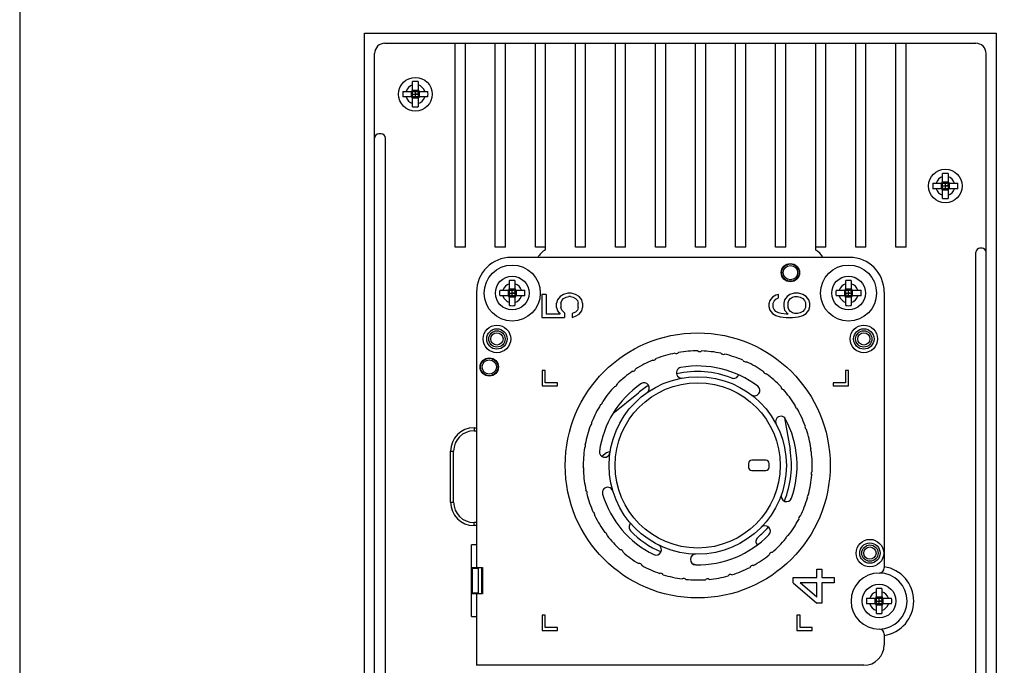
# Model space of a CAD drawing. Header units: millimetres. Extents: x 0 to 559, y 0 to 432.
# Tile 7 of 18: x 143 to 240, y 223 to 287. Entities that reach past the tile are written whole.
import ezdxf
from ezdxf.enums import TextEntityAlignment as Align

# ---------------------------------------------------------------- set-up
doc = ezdxf.new("R2010")
doc.units = ezdxf.units.MM
doc.header["$LTSCALE"] = 30.734
doc.layers.get('0').update_dxf_attribs({"linetype": 'CONTINUOUS'})
doc.layers.add('00_COMPONENTS', color=7, linetype='CONTINUOUS')
doc.layers.add('51__DRAFT_DIMS', color=7, linetype='CONTINUOUS')
doc.styles.get("Standard").update_dxf_attribs({"font": 'simfang.ttf'})
doc.dimstyles.new('DIMSTYLE_1', dxfattribs={"dimtxt": 3, "dimasz": 3, "dimexe": 2.5, "dimexo": 0.5, "dimgap": 0.75, "dimtad": 1, "dimdsep": 46, "dimtxsty": 'STANDARD', "dimblk": '_FILLED', "dimblk1": '_FILLED', "dimblk2": '_FILLED', "dimcen": 0.09, "dimclrt": 3, "dimazin": 2, "dimtp": 0.5, "dimtm": 0.5, "dimtfac": 1, "dimtofl": 0, "dimtmove": 0, "dimatfit": 3, "dimldrblk": '_FILLED', "dimfxl": 1, "dimtolj": 1, "dimarcsym": 0})

# ---------------------------------------------------------------- blocks, each defined once
blk = doc.blocks.new('_FILLED')
at = {"color": 0, "linetype": 'ByBlock'}
blk.add_solid([(0, 0), (-1, 0.167), (-1, -0.167)], dxfattribs=at)
blk = doc.blocks.new('*D3')
at = {"layer": '51__DRAFT_DIMS', "color": 4}
for p, q in [((241.819, 299.069), (309.319, 299.069)), ((306.819, 299.069), (306.819, 208.582)), ((306.819, 118.095), (306.819, 208.582)), ((150.209, 118.095), (309.319, 118.095))]:
    blk.add_line(p, q, dxfattribs=at)
at = {"layer": '51__DRAFT_DIMS', "color": 4, "xscale": 3, "yscale": 3, "zscale": 3}
for p, rotation in [((306.819, 299.069), 90), ((306.819, 118.095), 270)]:
    blk.add_blockref('_FILLED', p, dxfattribs=dict(at, rotation=rotation))
at = {"layer": '51__DRAFT_DIMS', "color": 3}
blk.add_text('180.97', height=3, rotation=90, dxfattribs=at).set_placement((306.069, 208.582), align=Align.CENTER)

msp = doc.modelspace()

# ---------------------------------------------------------------- linework, layer by layer
at = {"layer": '00_COMPONENTS', "color": 7}
for p, q in [((143.419, 298.569), (143.419, 131.919)), ((179.248, 284.259), (237.248, 284.259)), ((186.158, 264.259), (186.158, 284.259)), ((187.158, 264.259), (187.158, 284.259)), ((190.088, 264.259), (190.088, 284.259)), ((191.088, 264.259), (191.088, 284.259)), ((194.018, 264.259), (194.018, 284.259)), ((195.018, 264.003), (195.018, 284.259)), ((197.948, 264.259), (197.948, 284.259)), ((198.948, 264.259), (198.948, 284.259)), ((201.878, 264.259), (201.878, 284.259)), ((202.878, 264.259), (202.878, 284.259)), ((205.808, 264.259), (205.808, 284.259)), ((206.808, 264.259), (206.808, 284.259)), ((209.738, 264.259), (209.738, 284.259)), ((210.738, 264.259), (210.738, 284.259)), ((213.668, 264.259), (213.668, 284.259)), ((214.668, 264.259), (214.668, 284.259)), ((217.598, 264.259), (217.598, 284.259)), ((218.598, 264.259), (218.598, 284.259)), ((221.528, 263.974), (221.528, 284.259)), ((222.528, 264.259), (222.528, 284.259)), ((225.458, 264.259), (225.458, 284.259)), ((226.458, 264.259), (226.458, 284.259)), ((229.388, 264.259), (229.388, 284.259)), ((230.388, 264.259), (230.388, 284.259)), ((178.248, 183.259), (178.248, 283.259)), ((238.248, 183.259), (238.248, 283.259)), ((181.978, 279.729), (181.978, 280.488)), ((182.518, 280.488), (182.518, 279.729)), ((181.02, 279.529), (181.778, 279.529)), ((181.92, 279.588), (181.966, 279.541)), ((181.978, 279.118), (181.978, 279.401)), ((181.978, 279.259), (182.518, 279.259)), ((182.106, 279.529), (182.39, 279.529)), ((182.248, 278.989), (182.248, 279.529)), ((182.518, 279.401), (182.518, 279.118)), ((182.577, 279.588), (182.53, 279.541)), ((182.718, 279.529), (183.477, 279.529)), ((181.778, 278.989), (181.02, 278.989)), ((181.92, 278.931), (181.966, 278.978)), ((181.978, 278.031), (181.978, 278.789)), ((182.39, 278.989), (182.106, 278.989)), ((182.518, 278.789), (182.518, 278.031)), ((182.577, 278.931), (182.53, 278.978)), ((183.477, 278.989), (182.718, 278.989)), ((178.898, 275.359), (178.648, 275.359)), ((179.298, 192.659), (179.298, 274.959)), ((233.978, 270.729), (233.978, 271.488)), ((234.518, 271.488), (234.518, 270.729)), ((233.02, 270.529), (233.778, 270.529)), ((233.92, 270.588), (233.966, 270.541)), ((234.106, 270.529), (234.39, 270.529)), ((234.248, 269.989), (234.248, 270.529)), ((234.577, 270.588), (234.53, 270.541)), ((234.718, 270.529), (235.477, 270.529)), ((233.778, 269.989), (233.02, 269.989)), ((233.92, 269.931), (233.966, 269.978)), ((233.978, 270.118), (233.978, 270.401)), ((233.978, 270.259), (234.518, 270.259)), ((233.978, 269.031), (233.978, 269.789)), ((234.39, 269.989), (234.106, 269.989)), ((234.518, 270.401), (234.518, 270.118)), ((234.518, 269.789), (234.518, 269.031)), ((234.577, 269.931), (234.53, 269.978)), ((235.477, 269.989), (234.718, 269.989)), ((187.158, 264.259), (186.158, 264.259)), ((191.088, 264.259), (190.088, 264.259)), ((195.018, 264.259), (194.018, 264.259)), ((198.948, 264.259), (197.948, 264.259)), ((202.878, 264.259), (201.878, 264.259)), ((206.808, 264.259), (205.808, 264.259)), ((210.738, 264.259), (209.738, 264.259)), ((214.668, 264.259), (213.668, 264.259)), ((218.598, 264.259), (217.598, 264.259)), ((222.528, 264.259), (221.528, 264.259)), ((226.458, 264.259), (225.458, 264.259)), ((230.388, 264.259), (229.388, 264.259)), ((237.248, 192.659), (237.248, 263.759)), ((237.848, 264.159), (237.648, 264.159)), ((224.848, 263.259), (191.648, 263.259)), ((191.478, 260.229), (191.478, 260.988)), ((192.018, 260.988), (192.018, 260.229)), ((224.478, 260.229), (224.478, 260.988)), ((225.018, 260.988), (225.018, 260.229)), ((190.52, 260.029), (191.278, 260.029)), ((191.42, 260.088), (191.466, 260.041)), ((191.478, 259.618), (191.478, 259.901)), ((191.606, 260.029), (191.89, 260.029)), ((191.748, 259.489), (191.748, 260.029)), ((192.018, 259.901), (192.018, 259.618)), ((192.077, 260.088), (192.03, 260.041)), ((192.218, 260.029), (192.977, 260.029)), ((223.52, 260.029), (224.278, 260.029)), ((224.42, 260.088), (224.466, 260.041)), ((224.478, 259.618), (224.478, 259.901)), ((224.606, 260.029), (224.89, 260.029)), ((224.748, 259.489), (224.748, 260.029)), ((225.018, 259.901), (225.018, 259.618)), ((225.077, 260.088), (225.03, 260.041)), ((225.218, 260.029), (225.977, 260.029)), ((188.248, 259.859), (188.248, 235.059)), ((191.278, 259.489), (190.52, 259.489)), ((191.42, 259.431), (191.466, 259.478)), ((191.478, 259.759), (192.018, 259.759)), ((191.478, 258.531), (191.478, 259.289)), ((191.89, 259.489), (191.606, 259.489)), ((192.018, 259.289), (192.018, 258.531)), ((192.077, 259.431), (192.03, 259.478)), ((192.977, 259.489), (192.218, 259.489)), ((194.653, 259.626), (194.653, 257.359)), ((195.078, 259.626), (194.653, 259.626)), ((195.078, 259.626), (195.078, 257.693)), ((196.185, 259.093), (196.099, 258.759)), ((196.44, 259.426), (196.185, 259.093)), ((196.78, 259.626), (196.44, 259.426)), ((196.525, 258.759), (196.61, 259.026)), ((196.61, 259.026), (196.78, 259.226)), ((197.206, 259.759), (196.78, 259.626)), ((196.78, 259.226), (197.036, 259.359)), ((197.036, 259.359), (197.291, 259.426)), ((197.546, 259.759), (197.206, 259.759)), ((197.461, 259.426), (197.291, 259.426)), ((197.461, 259.426), (197.717, 259.359)), ((197.972, 259.626), (197.546, 259.759)), ((197.717, 259.359), (197.972, 259.226)), ((198.312, 259.426), (197.972, 259.626)), ((197.972, 259.226), (198.142, 259.026)), ((198.142, 259.026), (198.227, 258.759)), ((198.568, 259.093), (198.312, 259.426)), ((198.653, 258.759), (198.568, 259.093)), ((217.022, 259.026), (216.937, 258.693)), ((217.278, 259.359), (217.022, 259.026)), ((217.618, 259.559), (217.278, 259.359)), ((217.363, 258.759), (217.448, 258.959)), ((217.448, 258.959), (217.618, 259.159)), ((217.873, 259.626), (217.618, 259.559)), ((217.618, 259.159), (217.873, 259.293)), ((217.873, 259.293), (217.873, 259.626)), ((218.469, 259.093), (218.384, 258.759)), ((218.724, 259.426), (218.469, 259.093)), ((218.98, 259.626), (218.724, 259.426)), ((218.81, 258.826), (218.895, 259.026)), ((218.895, 259.026), (219.065, 259.226)), ((219.405, 259.759), (218.98, 259.626)), ((219.065, 259.226), (219.235, 259.359)), ((219.235, 259.359), (219.49, 259.426)), ((219.831, 259.759), (219.405, 259.759)), ((219.49, 259.426), (219.746, 259.426)), ((219.746, 259.426), (220.001, 259.359)), ((220.256, 259.626), (219.831, 259.759)), ((220.001, 259.359), (220.256, 259.226)), ((220.597, 259.426), (220.256, 259.626)), ((220.256, 259.226), (220.427, 259.026)), ((220.427, 259.026), (220.512, 258.826)), ((220.852, 259.093), (220.597, 259.426)), ((220.937, 258.759), (220.852, 259.093)), ((224.278, 259.489), (223.52, 259.489)), ((224.42, 259.431), (224.466, 259.478)), ((224.478, 259.759), (225.018, 259.759)), ((224.478, 258.531), (224.478, 259.289)), ((224.89, 259.489), (224.606, 259.489)), ((225.018, 259.289), (225.018, 258.531)), ((225.077, 259.431), (225.03, 259.478)), ((225.977, 259.489), (225.218, 259.489)), ((228.248, 259.859), (228.248, 232.809)), ((196.099, 258.359), (196.099, 258.759)), ((196.099, 258.359), (196.185, 258.026)), ((196.185, 258.026), (196.44, 257.693)), ((196.525, 258.759), (196.525, 258.359)), ((196.61, 258.093), (196.525, 258.359)), ((196.865, 257.826), (196.61, 258.093)), ((198.142, 258.093), (197.972, 257.893)), ((198.227, 258.359), (198.142, 258.093)), ((198.227, 258.359), (198.227, 258.759)), ((198.312, 257.693), (198.568, 258.026)), ((198.568, 258.026), (198.653, 258.359)), ((198.653, 258.759), (198.653, 258.359)), ((216.937, 258.693), (216.937, 258.426)), ((216.937, 258.426), (217.022, 258.093)), ((217.022, 258.093), (217.278, 257.759)), ((217.363, 258.359), (217.363, 258.759)), ((217.448, 258.159), (217.363, 258.359)), ((217.618, 257.959), (217.448, 258.159)), ((218.384, 258.759), (218.384, 258.426)), ((218.384, 258.426), (218.469, 258.093)), ((218.469, 258.093), (218.81, 257.693)), ((218.81, 258.359), (218.81, 258.826)), ((218.895, 258.159), (218.81, 258.359)), ((219.065, 257.959), (218.895, 258.159)), ((220.427, 258.159), (220.256, 257.959)), ((220.512, 258.359), (220.427, 258.159)), ((220.512, 258.826), (220.512, 258.359)), ((220.597, 257.759), (220.852, 258.093)), ((220.852, 258.093), (220.937, 258.426)), ((220.937, 258.426), (220.937, 258.759)), ((194.653, 257.359), (196.865, 257.359)), ((196.44, 257.693), (195.078, 257.693)), ((196.865, 257.826), (196.865, 257.359)), ((197.972, 257.893), (197.631, 257.759)), ((197.631, 257.759), (197.631, 257.359)), ((197.631, 257.359), (197.972, 257.493)), ((197.972, 257.493), (198.312, 257.693)), ((217.278, 257.759), (217.618, 257.559)), ((217.873, 257.826), (217.618, 257.959)), ((217.618, 257.559), (218.044, 257.426)), ((218.129, 257.759), (217.873, 257.826)), ((218.044, 257.426), (218.639, 257.359)), ((218.639, 257.693), (218.129, 257.759)), ((218.81, 257.693), (218.639, 257.693)), ((218.639, 257.359), (219.235, 257.359)), ((219.235, 257.826), (219.065, 257.959)), ((219.49, 257.759), (219.235, 257.826)), ((219.235, 257.359), (219.831, 257.426)), ((219.746, 257.759), (219.49, 257.759)), ((220.001, 257.826), (219.746, 257.759)), ((219.831, 257.426), (220.256, 257.559)), ((220.256, 257.959), (220.001, 257.826)), ((220.256, 257.559), (220.597, 257.759)), ((194.687, 252.159), (194.687, 250.659)), ((194.987, 252.159), (194.687, 252.159)), ((194.987, 250.959), (194.987, 252.159)), ((224.448, 252.159), (224.448, 250.959)), ((224.748, 252.159), (224.448, 252.159)), ((224.748, 250.659), (224.748, 252.159)), ((194.687, 250.659), (196.187, 250.659)), ((196.187, 250.959), (194.987, 250.959)), ((196.187, 250.659), (196.187, 250.959)), ((223.248, 250.959), (223.248, 250.659)), ((224.448, 250.959), (223.248, 250.959)), ((223.248, 250.659), (224.748, 250.659)), ((201.632, 247.947), (204.131, 249.987)), ((218.475, 247.534), (219.013, 244.432)), ((187.998, 246.559), (188.248, 246.559)), ((187.998, 246.259), (188.248, 246.259)), ((185.698, 239.259), (185.698, 244.259)), ((185.998, 239.259), (185.998, 244.259)), ((200.989, 244.1), (200.527, 243.745)), ((201.357, 244.218), (200.989, 244.1)), ((214.948, 243.059), (214.948, 242.659)), ((216.648, 243.359), (215.248, 243.359)), ((216.948, 242.659), (216.948, 243.059)), ((215.248, 242.359), (216.648, 242.359)), ((188.248, 237.259), (187.998, 237.259)), ((188.248, 236.959), (187.998, 236.959)), ((187.748, 228.059), (187.748, 235.059)), ((188.248, 235.059), (187.748, 235.059)), ((187.748, 232.859), (188.848, 232.859)), ((188.248, 232.759), (188.248, 232.859)), ((188.448, 230.259), (188.448, 232.859)), ((188.848, 232.859), (188.848, 230.259)), ((209.724, 233.113), (209.444, 233.219)), ((188.448, 232.759), (187.748, 232.759)), ((221.627, 231.86), (221.627, 232.695)), ((221.627, 232.695), (222.139, 232.695)), ((222.139, 232.695), (222.139, 231.86)), ((219.324, 231.358), (219.324, 231.86)), ((219.324, 231.86), (221.627, 231.86)), ((219.324, 231.358), (221.627, 229.353)), ((221.627, 231.358), (220.006, 231.358)), ((221.627, 229.938), (220.006, 231.358)), ((221.627, 229.938), (221.627, 231.358)), ((222.139, 231.86), (223.334, 231.86)), ((222.139, 231.358), (222.139, 229.353)), ((223.334, 231.358), (222.139, 231.358)), ((223.334, 231.86), (223.334, 231.358)), ((187.748, 230.359), (188.448, 230.359)), ((188.848, 230.259), (187.748, 230.259)), ((188.248, 230.259), (188.248, 230.359)), ((227.478, 230.029), (227.478, 230.788)), ((228.018, 230.788), (228.018, 230.029)), ((222.139, 229.353), (221.627, 229.353)), ((226.52, 229.829), (227.278, 229.829)), ((227.278, 229.289), (226.52, 229.289)), ((227.42, 229.888), (227.466, 229.841)), ((227.42, 229.231), (227.466, 229.278)), ((227.478, 229.418), (227.478, 229.701)), ((227.478, 229.559), (228.018, 229.559)), ((227.478, 228.331), (227.478, 229.089)), ((227.606, 229.829), (227.89, 229.829)), ((227.89, 229.289), (227.606, 229.289)), ((227.748, 229.289), (227.748, 229.829)), ((228.018, 229.701), (228.018, 229.418)), ((228.018, 229.089), (228.018, 228.331)), ((228.077, 229.888), (228.03, 229.841)), ((228.077, 229.231), (228.03, 229.278)), ((228.218, 229.829), (228.977, 229.829)), ((228.977, 229.289), (228.218, 229.289)), ((187.748, 228.059), (188.248, 228.059)), ((188.248, 228.059), (188.248, 223.259)), ((194.687, 228.159), (194.687, 226.659)), ((194.987, 228.159), (194.687, 228.159)), ((194.987, 226.959), (194.987, 228.159)), ((219.687, 228.159), (219.687, 226.659)), ((219.987, 228.159), (219.687, 228.159)), ((219.987, 226.959), (219.987, 228.159)), ((194.687, 226.659), (196.187, 226.659)), ((196.187, 226.959), (194.987, 226.959)), ((196.187, 226.659), (196.187, 226.959)), ((219.687, 226.659), (221.187, 226.659)), ((221.187, 226.959), (219.987, 226.959)), ((221.187, 226.659), (221.187, 226.959)), ((228.248, 226.309), (228.248, 225.259)), ((226.248, 223.259), (188.248, 223.259))]:
    msp.add_line(p, q, dxfattribs=at)
at = {"layer": '00_COMPONENTS', "color": 4}
for p, q in [((177.248, 181.259), (177.248, 285.259)), ((177.248, 285.259), (239.248, 285.259)), ((239.248, 285.259), (239.248, 181.259)), ((181.876, 278.964), (181.876, 279.555)), ((182.544, 279.632), (181.953, 279.632)), ((181.978, 279.282), (182.001, 279.259)), ((182.001, 279.259), (181.978, 279.237)), ((182.226, 279.529), (182.248, 279.507)), ((182.248, 279.507), (182.271, 279.529)), ((182.496, 279.259), (182.518, 279.282)), ((182.518, 279.237), (182.496, 279.259)), ((182.621, 279.555), (182.621, 278.964)), ((181.953, 278.887), (182.544, 278.887)), ((182.248, 279.012), (182.226, 278.989)), ((182.271, 278.989), (182.248, 279.012)), ((233.876, 269.964), (233.876, 270.555)), ((234.544, 270.632), (233.953, 270.632)), ((234.226, 270.529), (234.248, 270.507)), ((234.248, 270.507), (234.271, 270.529)), ((234.621, 270.555), (234.621, 269.964)), ((233.953, 269.887), (234.544, 269.887)), ((233.978, 270.282), (234.001, 270.259)), ((234.001, 270.259), (233.978, 270.237)), ((234.248, 270.012), (234.226, 269.989)), ((234.271, 269.989), (234.248, 270.012)), ((234.496, 270.259), (234.518, 270.282)), ((234.518, 270.237), (234.496, 270.259)), ((191.376, 259.464), (191.376, 260.055)), ((192.044, 260.132), (191.453, 260.132)), ((191.726, 260.029), (191.748, 260.007)), ((191.748, 260.007), (191.771, 260.029)), ((192.121, 260.055), (192.121, 259.464)), ((224.376, 259.464), (224.376, 260.055)), ((225.044, 260.132), (224.453, 260.132)), ((224.726, 260.029), (224.748, 260.007)), ((224.748, 260.007), (224.771, 260.029)), ((225.121, 260.055), (225.121, 259.464)), ((191.453, 259.387), (192.044, 259.387)), ((191.478, 259.782), (191.501, 259.759)), ((191.501, 259.759), (191.478, 259.737)), ((191.748, 259.512), (191.726, 259.489)), ((191.771, 259.489), (191.748, 259.512)), ((191.996, 259.759), (192.018, 259.782)), ((192.018, 259.737), (191.996, 259.759)), ((224.453, 259.387), (225.044, 259.387)), ((224.478, 259.782), (224.501, 259.759)), ((224.501, 259.759), (224.478, 259.737)), ((224.748, 259.512), (224.726, 259.489)), ((224.771, 259.489), (224.748, 259.512)), ((224.996, 259.759), (225.018, 259.782)), ((225.018, 259.737), (224.996, 259.759)), ((187.998, 246.559), (187.998, 246.259)), ((185.698, 244.259), (185.998, 244.259)), ((185.698, 239.259), (185.998, 239.259)), ((187.998, 236.959), (187.998, 237.259)), ((188.248, 235.059), (188.248, 232.859)), ((188.748, 232.859), (188.748, 230.259)), ((187.811, 232.759), (187.811, 230.359)), ((188.248, 230.259), (188.248, 228.059)), ((227.376, 229.264), (227.376, 229.855)), ((228.044, 229.932), (227.453, 229.932)), ((227.453, 229.187), (228.044, 229.187)), ((227.478, 229.582), (227.501, 229.559)), ((227.501, 229.559), (227.478, 229.537)), ((227.726, 229.829), (227.748, 229.807)), ((227.748, 229.312), (227.726, 229.289)), ((227.748, 229.807), (227.771, 229.829)), ((227.771, 229.289), (227.748, 229.312)), ((227.996, 229.559), (228.018, 229.582)), ((228.018, 229.537), (227.996, 229.559)), ((228.121, 229.855), (228.121, 229.264))]:
    msp.add_line(p, q, dxfattribs=at)
at = {"layer": '00_COMPONENTS', "color": 7}
for points in [[(182.001, 279.259), (182.042, 279.259), (182.083, 279.259), (182.125, 279.259), (182.166, 279.26), (182.207, 279.26), (182.289, 279.259)], [(182.249, 279.3), (182.249, 279.342), (182.248, 279.383), (182.248, 279.424), (182.248, 279.466), (182.248, 279.507)], [(182.248, 279.012), (182.249, 279.053), (182.249, 279.094), (182.248, 279.136), (182.248, 279.177), (182.248, 279.219), (182.249, 279.3)], [(182.496, 279.259), (182.455, 279.26), (182.413, 279.26), (182.372, 279.259), (182.33, 279.259), (182.289, 279.259)], [(234.001, 270.259), (234.042, 270.259), (234.083, 270.259), (234.125, 270.259), (234.166, 270.26), (234.207, 270.26), (234.289, 270.259)], [(234.249, 270.3), (234.249, 270.342), (234.248, 270.383), (234.248, 270.424), (234.248, 270.466), (234.248, 270.507)], [(234.248, 270.012), (234.249, 270.053), (234.249, 270.094), (234.248, 270.136), (234.248, 270.177), (234.248, 270.219), (234.249, 270.3)], [(234.496, 270.259), (234.455, 270.26), (234.413, 270.26), (234.372, 270.259), (234.33, 270.259), (234.289, 270.259)], [(191.749, 259.8), (191.749, 259.842), (191.748, 259.883), (191.748, 259.924), (191.748, 259.966), (191.748, 260.007)], [(224.749, 259.8), (224.749, 259.842), (224.748, 259.883), (224.748, 259.924), (224.748, 259.966), (224.748, 260.007)], [(191.501, 259.759), (191.542, 259.759), (191.583, 259.759), (191.625, 259.759), (191.666, 259.76), (191.707, 259.76), (191.789, 259.759)], [(191.748, 259.512), (191.749, 259.553), (191.749, 259.594), (191.748, 259.636), (191.748, 259.677), (191.748, 259.719), (191.749, 259.8)], [(191.996, 259.759), (191.955, 259.76), (191.913, 259.76), (191.872, 259.759), (191.83, 259.759), (191.789, 259.759)], [(224.501, 259.759), (224.542, 259.759), (224.583, 259.759), (224.625, 259.759), (224.666, 259.76), (224.707, 259.76), (224.789, 259.759)], [(224.748, 259.512), (224.749, 259.553), (224.749, 259.594), (224.748, 259.636), (224.748, 259.677), (224.748, 259.719), (224.749, 259.8)], [(224.996, 259.759), (224.955, 259.76), (224.913, 259.76), (224.872, 259.759), (224.83, 259.759), (224.789, 259.759)], [(227.501, 229.559), (227.542, 229.559), (227.583, 229.559), (227.625, 229.559), (227.666, 229.56), (227.707, 229.56), (227.789, 229.559)], [(227.749, 229.6), (227.749, 229.642), (227.748, 229.683), (227.748, 229.724), (227.748, 229.766), (227.748, 229.807)], [(227.748, 229.312), (227.749, 229.353), (227.749, 229.394), (227.748, 229.436), (227.748, 229.477), (227.748, 229.519), (227.749, 229.6)], [(227.996, 229.559), (227.955, 229.56), (227.913, 229.56), (227.872, 229.559), (227.83, 229.559), (227.789, 229.559)]]:
    msp.add_lwpolyline(points, dxfattribs=at)
for centre, radius in [((182.248, 279.259), 1.65), ((234.248, 270.259), 1.65), ((191.748, 259.759), 2.75), ((219.048, 261.759), 0.9), ((219.048, 261.759), 0.85), ((224.748, 259.759), 2.75), ((191.748, 259.759), 1.65), ((224.748, 259.759), 1.65), ((190.248, 255.259), 1.35), ((190.248, 255.259), 1), ((190.248, 255.259), 0.8), ((226.248, 255.259), 1.35), ((226.248, 255.259), 1), ((226.248, 255.259), 0.8), ((190.248, 255.259), 0.6), ((209.948, 242.859), 13), ((226.248, 255.259), 0.6), ((189.498, 252.509), 0.9), ((189.498, 252.509), 0.85), ((209.948, 242.859), 8.7), ((226.848, 234.259), 1.35), ((226.848, 234.259), 1), ((226.848, 234.259), 0.8), ((226.848, 234.259), 0.6), ((227.748, 229.559), 1.65)]:
    msp.add_circle(centre, radius, dxfattribs=at)
at = {"layer": '00_COMPONENTS', "color": 4}
for centre, radius in [((219.048, 261.759), 0.7), ((189.498, 252.509), 0.7), ((209.948, 242.859), 8.1)]:
    msp.add_circle(centre, radius, dxfattribs=at)
at = {"layer": '00_COMPONENTS', "color": 7}
for centre, radius, start, end in [((179.248, 283.259), 1, 90, 180), ((237.248, 283.259), 1, 0, 90), ((182.245, 276.69), 3.807, 89.95649, 94.02307), ((182.251, 276.69), 3.807, 85.97693, 90.04351), ((184.821, 279.259), 3.811, 175.93725, 184.06275), ((181.778, 279.729), 0.2, 270, 360), ((182.718, 279.729), 0.2, 180, 270), ((179.675, 279.259), 3.811, 355.93725, 4.06275), ((181.778, 278.789), 0.2, 0, 90), ((182.718, 278.789), 0.2, 90, 180), ((182.245, 281.829), 3.807, 265.97693, 270.04351), ((182.251, 281.829), 3.807, 269.95649, 274.02307), ((178.648, 274.959), 0.4, 90, 180), ((178.898, 274.959), 0.4, 0, 90), ((234.245, 267.69), 3.807, 89.95649, 94.02307), ((234.251, 267.69), 3.807, 85.97693, 90.04351), ((236.821, 270.259), 3.811, 175.93725, 184.06275), ((233.778, 270.729), 0.2, 270, 360), ((234.718, 270.729), 0.2, 180, 270), ((231.675, 270.259), 3.811, 355.93725, 4.06275), ((233.778, 269.789), 0.2, 0, 90), ((234.718, 269.789), 0.2, 90, 180), ((234.245, 272.829), 3.807, 265.97693, 270.04351), ((234.251, 272.829), 3.807, 269.95649, 274.02307), ((195.998, 262.259), 2, 119.34058, 149.99746), ((220.498, 262.259), 2, 30.00165, 59.00255), ((237.648, 263.759), 0.4, 90, 180), ((237.848, 263.759), 0.4, 0, 90), ((191.648, 259.859), 3.4, 90, 180), ((224.848, 259.859), 3.4, 0, 90), ((191.745, 257.19), 3.807, 89.95649, 94.02307), ((191.751, 257.19), 3.807, 85.97693, 90.04351), ((224.745, 257.19), 3.807, 89.95649, 94.02307), ((224.751, 257.19), 3.807, 85.97693, 90.04351), ((194.321, 259.759), 3.811, 175.93725, 184.06275), ((191.278, 260.229), 0.2, 270, 360), ((192.218, 260.229), 0.2, 180, 270), ((189.175, 259.759), 3.811, 355.93725, 4.06275), ((227.321, 259.759), 3.811, 175.93725, 184.06275), ((224.278, 260.229), 0.2, 270, 360), ((225.218, 260.229), 0.2, 180, 270), ((222.175, 259.759), 3.811, 355.93725, 4.06275), ((191.278, 259.289), 0.2, 0, 90), ((192.218, 259.289), 0.2, 90, 180), ((224.278, 259.289), 0.2, 0, 90), ((225.218, 259.289), 0.2, 90, 180), ((191.745, 262.329), 3.807, 265.97693, 270.04351), ((191.751, 262.329), 3.807, 269.95649, 274.02307), ((224.745, 262.329), 3.807, 265.97693, 270.04351), ((224.751, 262.329), 3.807, 269.95649, 274.02307), ((209.948, 242.859), 11.233, 113.13917, 122.85148), ((205.617, 253.477), 0.3, 253.82, 330.55865), ((209.948, 242.859), 11.233, 101.52717, 111.23948), ((207.843, 254.132), 0.3, 242.208, 318.94665), ((209.948, 242.859), 11.233, 89.91517, 99.62748), ((210.155, 254.325), 0.3, 230.596, 307.33465), ((209.948, 242.859), 11.233, 78.30317, 88.01548), ((212.459, 254.048), 0.3, 218.984, 295.72265), ((209.948, 242.859), 11.233, 66.69117, 76.40348), ((214.66, 253.314), 0.3, 207.372, 284.11065), ((203.569, 252.388), 0.3, 265.432, 342.17065), ((208.385, 251.951), 0.525, 99.75783, 279.75783), ((209.948, 242.859), 9.75, 52.84217, 99.75783), ((209.948, 242.859), 11.233, 55.07917, 64.79148), ((209.948, 242.859), 11.233, 124.75117, 134.46348), ((209.948, 242.859), 9.2, 68.60451, 103.01618), ((213.487, 251.891), 0.5, 248.60451, 342.79122), ((216.667, 252.152), 0.3, 195.76, 272.49865), ((209.948, 242.859), 11.233, 43.46717, 53.17948), ((209.948, 242.859), 9.75, 124.84217, 171.75783), ((209.948, 242.859), 11.233, 136.36317, 146.07548), ((201.781, 250.909), 0.3, 277.044, 353.78265), ((209.948, 242.859), 9.2, 121.58194, 129.22), ((204.678, 250.431), 0.525, 304.84217, 124.84217), ((215.52, 250.212), 0.525, 232.84217, 52.84217), ((218.4, 250.609), 0.3, 184.148, 260.88665), ((209.948, 242.859), 11.233, 31.85517, 41.56748), ((209.948, 242.859), 11.233, 147.97517, 157.68748), ((200.328, 249.101), 0.3, 288.656, 5.39465), ((219.787, 248.749), 0.3, 172.536, 249.27465), ((209.948, 242.859), 11.233, 20.24317, 29.95548), ((218.112, 247.156), 0.525, 27.75783, 207.75783), ((209.948, 242.859), 9.75, 340.84217, 27.75783), ((187.998, 244.259), 2.3, 90, 180), ((209.948, 242.859), 11.233, 159.58717, 169.29948), ((199.269, 247.037), 0.3, 300.268, 17.00665), ((220.771, 246.648), 0.3, 160.924, 237.66265), ((209.948, 242.859), 11.233, 8.63117, 18.34348), ((187.998, 244.259), 2, 90, 180), ((209.948, 242.859), 11.233, 171.19917, 180.93948), ((198.647, 244.802), 0.3, 311.88, 28.61865), ((221.312, 244.392), 0.3, 149.312, 226.05065), ((200.818, 244.182), 0.525, 171.75783, 351.75783), ((209.948, 242.859), 9.2, 337.58238, 9.84), ((209.948, 242.859), 11.233, 357.01917, 6.73148), ((198.487, 242.481), 0.3, 323.52, 40.25865), ((215.248, 243.059), 0.3, 90, 180), ((215.248, 242.659), 0.3, 180, 270), ((216.648, 243.059), 0.3, 0, 90), ((216.648, 242.659), 0.3, 270, 360), ((209.948, 242.859), 11.233, 182.83917, 192.55148), ((209.948, 242.859), 11.233, 345.40717, 355.11948), ((221.388, 242.073), 0.3, 137.7, 214.43865), ((201.119, 240.187), 0.525, 16.84217, 196.84217), ((198.798, 240.182), 0.3, 335.132, 51.87065), ((209.948, 242.859), 11.233, 194.45117, 204.16348), ((209.948, 242.859), 9.75, 196.84217, 243.75783), ((218.662, 239.832), 0.525, 160.84217, 340.84217), ((209.948, 242.859), 11.233, 333.79517, 343.50748), ((220.996, 239.787), 0.3, 126.088, 202.82665), ((187.998, 239.259), 2.3, 180, 270), ((187.998, 239.259), 2, 180, 270), ((199.565, 237.993), 0.3, 346.744, 63.48265), ((209.948, 242.859), 11.233, 206.06317, 215.77548), ((220.151, 237.626), 0.3, 114.476, 191.21465), ((203.708, 236.798), 0.5, 132.3194, 224.16632), ((209.948, 242.859), 9.2, 309.82861, 319.0142), ((216.557, 236.423), 0.525, 315.75783, 135.75783), ((209.948, 242.859), 11.233, 322.18317, 331.89548), ((200.757, 236.002), 0.3, 358.356, 75.09465), ((209.948, 242.859), 11.233, 217.67517, 227.38748), ((209.948, 242.859), 9.2, 224.16632, 247.01466), ((209.948, 242.859), 9.75, 268.84217, 315.75783), ((216.161, 235.41), 0.5, 129.82861, 223.82651), ((218.889, 235.679), 0.3, 102.864, 179.60265), ((205.869, 234.585), 0.525, 243.75783, 63.75783), ((209.948, 242.859), 11.233, 310.57117, 320.28348), ((202.326, 234.293), 0.3, 9.968, 86.70665), ((209.948, 242.859), 11.233, 229.28717, 238.99948), ((209.762, 233.636), 0.525, 88.84217, 268.84217), ((209.948, 242.859), 11.233, 298.95917, 308.67148), ((217.261, 234.027), 0.3, 91.252, 167.99065), ((204.206, 232.934), 0.3, 21.58, 98.31865), ((209.948, 242.859), 11.233, 240.89917, 250.61148), ((209.948, 242.859), 11.233, 287.34717, 297.05948), ((215.333, 232.735), 0.3, 79.64, 156.37865), ((227.748, 229.559), 3.4, 278.45652, 81.54348), ((206.321, 231.981), 0.3, 33.192, 109.93065), ((209.948, 242.859), 11.233, 252.51117, 262.22348), ((209.948, 242.859), 11.233, 275.73517, 285.44748), ((213.185, 231.859), 0.3, 68.028, 144.76665), ((227.748, 229.559), 2.75, 90, 89.89048), ((227.748, 232.809), 0.5, 270, 360), ((208.585, 231.474), 0.3, 44.804, 121.54265), ((209.948, 242.859), 11.233, 264.12317, 273.83548), ((210.905, 231.432), 0.3, 56.416, 133.15465), ((227.278, 230.029), 0.2, 270, 360), ((227.745, 226.99), 3.807, 89.95649, 94.02307), ((227.751, 226.99), 3.807, 85.97693, 90.04351), ((228.218, 230.029), 0.2, 180, 270), ((230.321, 229.559), 3.811, 175.93725, 184.06275), ((227.278, 229.089), 0.2, 0, 90), ((228.218, 229.089), 0.2, 90, 180), ((225.175, 229.559), 3.811, 355.93725, 4.06275), ((227.745, 232.129), 3.807, 265.97693, 270.04351), ((227.751, 232.129), 3.807, 269.95649, 274.02307), ((227.748, 226.309), 0.5, 0, 90), ((226.248, 225.259), 2, 270, 360)]:
    msp.add_arc(centre, radius, start, end, dxfattribs=at)
at = {"layer": '00_COMPONENTS', "color": 4}
for centre, start, end in [((182.248, 279.259), 106.51166, 163.48834), ((182.248, 279.259), 16.51166, 73.48834), ((182.248, 279.259), 196.51166, 253.48834), ((182.248, 279.259), 286.51166, 343.48834), ((234.248, 270.259), 106.51166, 163.48834), ((234.248, 270.259), 16.51166, 73.48834), ((234.248, 270.259), 196.51166, 253.48834), ((234.248, 270.259), 286.51166, 343.48834), ((191.748, 259.759), 106.51166, 163.48834), ((191.748, 259.759), 16.51166, 73.48834), ((224.748, 259.759), 106.51166, 163.48834), ((224.748, 259.759), 16.51166, 73.48834), ((191.748, 259.759), 196.51166, 253.48834), ((191.748, 259.759), 286.51166, 343.48834), ((224.748, 259.759), 196.51166, 253.48834), ((224.748, 259.759), 286.51166, 343.48834), ((227.748, 229.559), 106.51166, 163.48834), ((227.748, 229.559), 16.51166, 73.48834), ((227.748, 229.559), 196.51166, 253.48834), ((227.748, 229.559), 286.51166, 343.48834)]:
    msp.add_arc(centre, 0.95, start, end, dxfattribs=at)
at = {"layer": '00_COMPONENTS', "color": 7}
for points, knots in [([(181.966, 279.541), (181.978, 279.54), (182.025, 279.533), (182.071, 279.529), (182.106, 279.529)], [0, 0, 0, 0, 0.256621, 1, 1, 1, 1]), ([(181.978, 279.401), (181.978, 279.413), (181.977, 279.46), (181.972, 279.506), (181.966, 279.541)], [0, 0, 0, 0, 0.242917, 1, 1, 1, 1]), ([(182.53, 279.541), (182.518, 279.54), (182.472, 279.533), (182.425, 279.529), (182.39, 279.529)], [0, 0, 0, 0, 0.256621, 1, 1, 1, 1]), ([(182.518, 279.401), (182.518, 279.413), (182.519, 279.46), (182.525, 279.506), (182.53, 279.541)], [0, 0, 0, 0, 0.242917, 1, 1, 1, 1]), ([(181.978, 279.118), (181.978, 279.106), (181.977, 279.059), (181.972, 279.013), (181.966, 278.978)], [0, 0, 0, 0, 0.242917, 1, 1, 1, 1]), ([(181.966, 278.978), (181.978, 278.979), (182.025, 278.986), (182.071, 278.989), (182.106, 278.989)], [0, 0, 0, 0, 0.256621, 1, 1, 1, 1]), ([(182.53, 278.978), (182.518, 278.979), (182.472, 278.986), (182.425, 278.989), (182.39, 278.989)], [0, 0, 0, 0, 0.256621, 1, 1, 1, 1]), ([(182.518, 279.118), (182.518, 279.106), (182.519, 279.059), (182.525, 279.013), (182.53, 278.978)], [0, 0, 0, 0, 0.242917, 1, 1, 1, 1]), ([(233.966, 270.541), (233.978, 270.54), (234.025, 270.533), (234.071, 270.529), (234.106, 270.529)], [0, 0, 0, 0, 0.256621, 1, 1, 1, 1]), ([(233.978, 270.401), (233.978, 270.413), (233.977, 270.46), (233.972, 270.506), (233.966, 270.541)], [0, 0, 0, 0, 0.242917, 1, 1, 1, 1]), ([(234.53, 270.541), (234.518, 270.54), (234.472, 270.533), (234.425, 270.529), (234.39, 270.529)], [0, 0, 0, 0, 0.256621, 1, 1, 1, 1]), ([(234.518, 270.401), (234.518, 270.413), (234.519, 270.46), (234.525, 270.506), (234.53, 270.541)], [0, 0, 0, 0, 0.242917, 1, 1, 1, 1]), ([(233.978, 270.118), (233.978, 270.106), (233.977, 270.059), (233.972, 270.013), (233.966, 269.978)], [0, 0, 0, 0, 0.242917, 1, 1, 1, 1]), ([(233.966, 269.978), (233.978, 269.979), (234.025, 269.986), (234.071, 269.989), (234.106, 269.989)], [0, 0, 0, 0, 0.256621, 1, 1, 1, 1]), ([(234.53, 269.978), (234.518, 269.979), (234.472, 269.986), (234.425, 269.989), (234.39, 269.989)], [0, 0, 0, 0, 0.256621, 1, 1, 1, 1]), ([(234.518, 270.118), (234.518, 270.106), (234.519, 270.059), (234.525, 270.013), (234.53, 269.978)], [0, 0, 0, 0, 0.242917, 1, 1, 1, 1]), ([(191.466, 260.041), (191.478, 260.04), (191.525, 260.033), (191.571, 260.029), (191.606, 260.029)], [0, 0, 0, 0, 0.256621, 1, 1, 1, 1]), ([(191.478, 259.901), (191.478, 259.913), (191.477, 259.96), (191.472, 260.006), (191.466, 260.041)], [0, 0, 0, 0, 0.242917, 1, 1, 1, 1]), ([(192.03, 260.041), (192.018, 260.04), (191.972, 260.033), (191.925, 260.029), (191.89, 260.029)], [0, 0, 0, 0, 0.256621, 1, 1, 1, 1]), ([(192.018, 259.901), (192.018, 259.913), (192.019, 259.96), (192.025, 260.006), (192.03, 260.041)], [0, 0, 0, 0, 0.242917, 1, 1, 1, 1]), ([(224.466, 260.041), (224.478, 260.04), (224.525, 260.033), (224.571, 260.029), (224.606, 260.029)], [0, 0, 0, 0, 0.256621, 1, 1, 1, 1]), ([(224.478, 259.901), (224.478, 259.913), (224.477, 259.96), (224.472, 260.006), (224.466, 260.041)], [0, 0, 0, 0, 0.242917, 1, 1, 1, 1]), ([(225.03, 260.041), (225.018, 260.04), (224.972, 260.033), (224.925, 260.029), (224.89, 260.029)], [0, 0, 0, 0, 0.256621, 1, 1, 1, 1]), ([(225.018, 259.901), (225.018, 259.913), (225.019, 259.96), (225.025, 260.006), (225.03, 260.041)], [0, 0, 0, 0, 0.242917, 1, 1, 1, 1]), ([(191.478, 259.618), (191.478, 259.606), (191.477, 259.559), (191.472, 259.513), (191.466, 259.478)], [0, 0, 0, 0, 0.242917, 1, 1, 1, 1]), ([(191.466, 259.478), (191.478, 259.479), (191.525, 259.486), (191.571, 259.489), (191.606, 259.489)], [0, 0, 0, 0, 0.256621, 1, 1, 1, 1]), ([(192.03, 259.478), (192.018, 259.479), (191.972, 259.486), (191.925, 259.489), (191.89, 259.489)], [0, 0, 0, 0, 0.256621, 1, 1, 1, 1]), ([(192.018, 259.618), (192.018, 259.606), (192.019, 259.559), (192.025, 259.513), (192.03, 259.478)], [0, 0, 0, 0, 0.242917, 1, 1, 1, 1]), ([(224.478, 259.618), (224.478, 259.606), (224.477, 259.559), (224.472, 259.513), (224.466, 259.478)], [0, 0, 0, 0, 0.242917, 1, 1, 1, 1]), ([(224.466, 259.478), (224.478, 259.479), (224.525, 259.486), (224.571, 259.489), (224.606, 259.489)], [0, 0, 0, 0, 0.256621, 1, 1, 1, 1]), ([(225.03, 259.478), (225.018, 259.479), (224.972, 259.486), (224.925, 259.489), (224.89, 259.489)], [0, 0, 0, 0, 0.256621, 1, 1, 1, 1]), ([(225.018, 259.618), (225.018, 259.606), (225.019, 259.559), (225.025, 259.513), (225.03, 259.478)], [0, 0, 0, 0, 0.242917, 1, 1, 1, 1]), ([(227.466, 229.841), (227.478, 229.84), (227.525, 229.833), (227.571, 229.829), (227.606, 229.829)], [0, 0, 0, 0, 0.256621, 1, 1, 1, 1]), ([(227.478, 229.701), (227.478, 229.713), (227.477, 229.76), (227.472, 229.806), (227.466, 229.841)], [0, 0, 0, 0, 0.242917, 1, 1, 1, 1]), ([(227.478, 229.418), (227.478, 229.406), (227.477, 229.359), (227.472, 229.313), (227.466, 229.278)], [0, 0, 0, 0, 0.242917, 1, 1, 1, 1]), ([(227.466, 229.278), (227.478, 229.279), (227.525, 229.286), (227.571, 229.289), (227.606, 229.289)], [0, 0, 0, 0, 0.256621, 1, 1, 1, 1]), ([(228.03, 229.841), (228.018, 229.84), (227.972, 229.833), (227.925, 229.829), (227.89, 229.829)], [0, 0, 0, 0, 0.256621, 1, 1, 1, 1]), ([(228.03, 229.278), (228.018, 229.279), (227.972, 229.286), (227.925, 229.289), (227.89, 229.289)], [0, 0, 0, 0, 0.256621, 1, 1, 1, 1]), ([(228.018, 229.701), (228.018, 229.713), (228.019, 229.76), (228.025, 229.806), (228.03, 229.841)], [0, 0, 0, 0, 0.242917, 1, 1, 1, 1]), ([(228.018, 229.418), (228.018, 229.406), (228.019, 229.359), (228.025, 229.313), (228.03, 229.278)], [0, 0, 0, 0, 0.242917, 1, 1, 1, 1])]:
    msp.add_open_spline(points, degree=3, knots=knots, dxfattribs=at)

# ---------------------------------------------------------------- dimensions: what is measured, and where the dimension line sits
at = {"layer": '51__DRAFT_DIMS', "color": 4}
dim = msp.add_linear_dim(base=(306.819, 118.095), p1=(241.319, 299.069), p2=(149.709, 118.095), angle=270, dimstyle='DIMSTYLE_1', dxfattribs=at)
dim.commit()
dim.dimension.update_dxf_attribs({"geometry": '*D3', "text_midpoint": (306.819, 208.667), "dimtype": 160})

doc.saveas('drawing.dxf')
